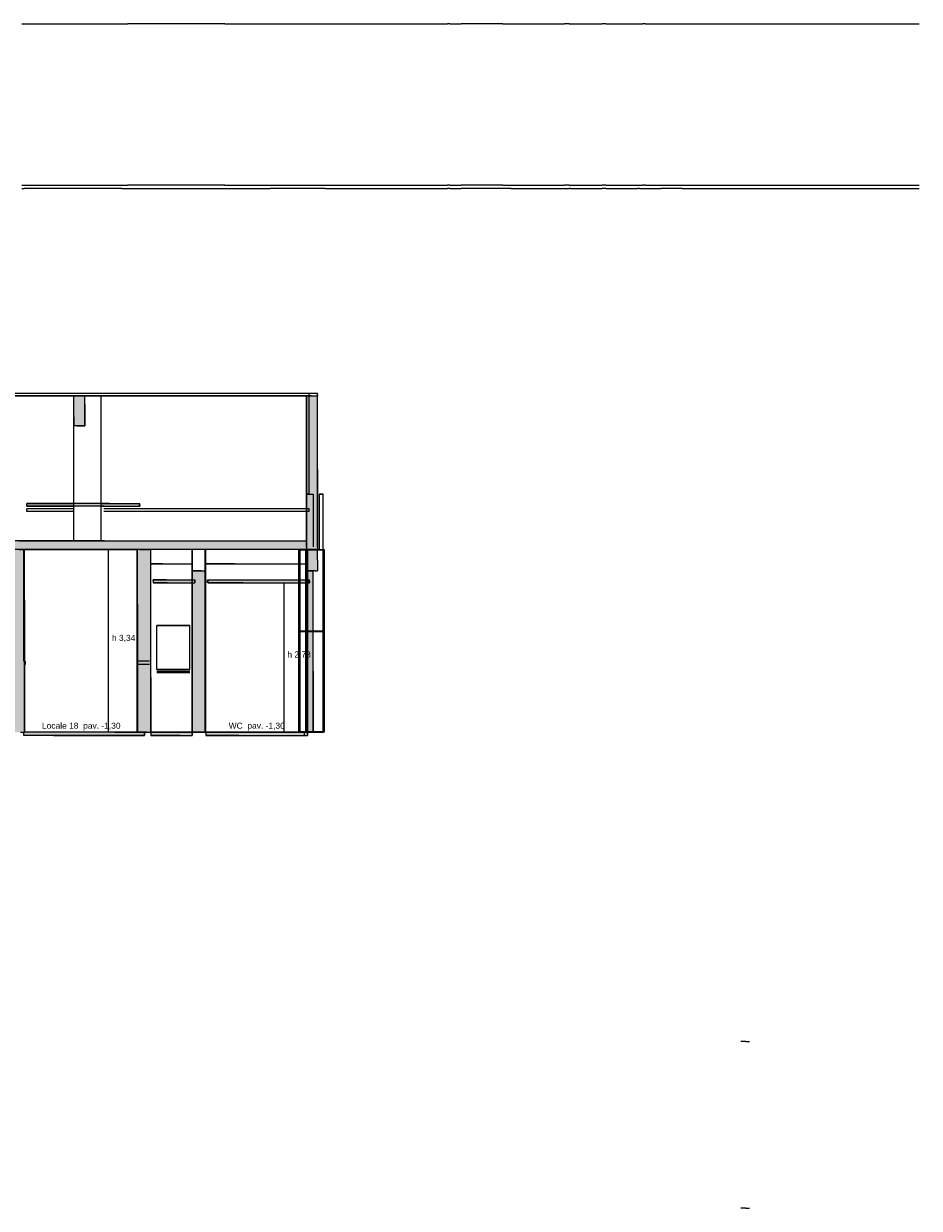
# Model space of a CAD drawing. Header units: millimetres. Extents: x -9985 to 240895, y -184894 to 39395.
# Tile 101 of 164: x 15954 to 32313, y -43235 to -21585. Entities that reach past the tile are written whole.
import ezdxf
from ezdxf.enums import TextEntityAlignment as Align

# ---------------------------------------------------------------- set-up
doc = ezdxf.new("R2010")
doc.units = ezdxf.units.MM
for name, color, linetype in [('S-QUOTE', 40, 'Continuous'), ('S-TAGLIO-CS', 9, 'Continuous'), ('S-TAGLIO-MURO', 7, 'Continuous'), ('S-TAGLIO-PAV', 33, 'Continuous'), ('S-TAGLIO-SOFF', 8, 'Continuous'), ('S-TESTI', 7, 'Continuous'), ('S-VISTA', 8, 'Continuous'), ('S-VISTA-ARREDI', 9, 'Continuous')]:
    doc.layers.add(name, color=color, linetype=linetype)
doc.styles.add('VISIO', font='arial.ttf')

msp = doc.modelspace()

# ---------------------------------------------------------------- hatches: boundary and pattern name
at = {"layer": 'S-TAGLIO-CS'}
for points in [[(18076, -30403), (17416, -30403), (16010, -30403), (16010, -30389), (16010, -30351), (17520, -30351), (18076, -30351), (18076, -30385), (18076, -30403)], [(18584, -31803), (18318, -31803), (18318, -31769), (18318, -31751), (18558, -31751), (18584, -31751), (19080, -31751), (19080, -31785), (19080, -31803), (18584, -31803)], [(19956, -31803), (19316, -31803), (19316, -31769), (19316, -31751), (19950, -31751), (19956, -31751), (19980, -31751), (21176, -31751), (21176, -31783), (21176, -31803), (19980, -31803), (19956, -31803)]]:
    msp.add_hatch(color=9, dxfattribs=at).paths.add_polyline_path(points)
at = {"layer": 'S-TAGLIO-MURO'}
for points in [[(17068, -28935), (16926, -28935), (16868, -28935), (16868, -28773), (16868, -28385), (17010, -28385), (17068, -28385), (17068, -28547), (17068, -28935)], [(21318, -31195), (21276, -31195), (21234, -31195), (21230, -31195), (21204, -31195), (21202, -31195), (21182, -31195), (21118, -31195), (21118, -29903), (21118, -28385), (21204, -28385), (21318, -28385), (21318, -29735), (21318, -31195)], [(15832, -34535), (15676, -34535), (15676, -32741), (15676, -31195), (15764, -31195), (15778, -31195), (15828, -31195), (15852, -31195), (15874, -31195), (15886, -31195), (15966, -31195), (15966, -32115), (15966, -34535), (15896, -34535), (15878, -34535), (15832, -34535)], [(18274, -34535), (18200, -34535), (18032, -34535), (18032, -32193), (18032, -31195), (18200, -31195), (18274, -31195), (18274, -33537), (18274, -34535)], [(21176, -31585), (21132, -31585), (21118, -31585), (21118, -31449), (21118, -31195), (21182, -31195), (21202, -31195), (21204, -31195), (21230, -31195), (21234, -31195), (21276, -31195), (21318, -31195), (21318, -31383), (21318, -31585), (21280, -31585), (21276, -31585), (21244, -31585), (21234, -31585), (21230, -31585), (21202, -31585), (21182, -31585), (21176, -31585)], [(19272, -34535), (19196, -34535), (19032, -34535), (19032, -32541), (19032, -31585), (19196, -31585), (19272, -31585), (19272, -33585), (19272, -34535)], [(21176, -34535), (21132, -34535), (21132, -32689), (21132, -31585), (21176, -31585), (21182, -31585), (21202, -31585), (21230, -31585), (21234, -31585), (21244, -31585), (21244, -33421), (21244, -34535), (21176, -34535)]]:
    msp.add_hatch(color=7, dxfattribs=at).paths.add_polyline_path(points)
at = {"layer": 'S-TAGLIO-PAV'}
for points in [[(21118, -31195), (18282, -31195), (18146, -31195), (17428, -31195), (17066, -31195), (15676, -31195), (15258, -31195), (14502, -31195), (14268, -31195), (14242, -31195), (13268, -31195), (13268, -31075), (13268, -31035), (13720, -31035), (14242, -31035), (14268, -31035), (14502, -31035), (14870, -31035), (15618, -31035), (16034, -31035), (17428, -31035), (21118, -31035), (21118, -31109), (21118, -31195)], [(18158, -34595), (16498, -34595), (15958, -34595), (15958, -34581), (15958, -34535), (17618, -34535), (18158, -34535), (18158, -34549), (18158, -34595)], [(18278, -34535), (18498, -34535), (19032, -34535), (19032, -34577), (19032, -34595), (18814, -34595), (18278, -34595), (18278, -34553), (18278, -34535)], [(19284, -34535), (19804, -34535), (19884, -34535), (21138, -34535), (21138, -34573), (21138, -34595), (19884, -34595), (19284, -34595), (19284, -34553), (19284, -34535)]]:
    msp.add_hatch(color=33, dxfattribs=at).paths.add_polyline_path(points)

# ---------------------------------------------------------------- linework, layer by layer
at = {"layer": 'S-QUOTE'}
for p, q in [((17505.5, -34535), (17505.5, -31195)), ((20710.5, -34535), (20710.5, -31802))]:
    msp.add_line(p, q, dxfattribs=at)
at = {"layer": 'S-TAGLIO-CS'}
for p, q in [((17520.65, -30352), (16010.665, -30352)), ((16010.665, -30388.65), (16010.665, -30352)), ((16010.665, -30388.65), (16010.665, -30402)), ((17415.137, -30402), (16010.665, -30402)), ((17415.137, -30402), (18075.397, -30402)), ((17520.65, -30352), (18075.397, -30352)), ((18075.397, -30385.974), (18075.397, -30352)), ((18075.397, -30385.974), (18075.397, -30402)), ((18558.989, -31752), (18318.603, -31752)), ((18318.603, -31768.026), (18318.603, -31752)), ((18318.603, -31768.026), (18318.603, -31802)), ((18583.24, -31802), (18318.603, -31802)), ((18558.989, -31752), (18583.24, -31752)), ((18583.24, -31752), (19079.085, -31752)), ((18583.24, -31802), (19079.085, -31802)), ((19079.085, -31784.621), (19079.085, -31752)), ((19079.085, -31784.621), (19079.085, -31802)), ((19315.273, -31752), (19950.679, -31752)), ((19315.273, -31769.266), (19315.273, -31752)), ((19315.273, -31769.266), (19315.273, -31802)), ((19956.531, -31802), (19315.273, -31802)), ((19950.679, -31752), (19956.531, -31752)), ((19956.531, -31752), (19980.722, -31752)), ((19956.531, -31802), (19980.722, -31802)), ((19980.722, -31752), (21177, -31752)), ((19980.722, -31802), (21177, -31802)), ((21177, -31782.148), (21177, -31752)), ((21177, -31782.148), (21177, -31802))]:
    msp.add_line(p, q, dxfattribs=at)
at = {"layer": 'S-TAGLIO-MURO'}
for p, q in [((17009.089, -28385), (16868, -28385)), ((16868, -28772.996), (16868, -28385)), ((17009.089, -28385), (17068, -28385)), ((17068, -28547.004), (17068, -28385)), ((17068, -28547.004), (17068, -28935)), ((21203.68, -28385), (21118, -28385)), ((21118, -29903.357), (21118, -28385)), ((21203.68, -28385), (21318, -28385)), ((21318, -29735.151), (21318, -28385)), ((16868, -28772.996), (16868, -28935)), ((16926.911, -28935), (16868, -28935)), ((16926.911, -28935), (17068, -28935)), ((21318, -29735.151), (21318, -31195)), ((21118, -29903.357), (21118, -31195)), ((15966.673, -31195), (15886.081, -31195)), ((15966.623, -32115.064), (15966.673, -31195)), ((18031.505, -32193.52), (18031.505, -31195)), ((18199.755, -31195), (18031.505, -31195)), ((18199.755, -31195), (18274.495, -31195)), ((18274.495, -33536.48), (18274.495, -31195)), ((21203.68, -31195), (21118, -31195)), ((21181.626, -31195), (21118, -31195)), ((21118, -31449.974), (21118, -31195)), ((21201.628, -31195), (21181.626, -31195)), ((21202.457, -31195), (21201.628, -31195)), ((21230.721, -31195), (21202.457, -31195)), ((21318, -31195), (21203.68, -31195)), ((21233.745, -31195), (21230.721, -31195)), ((21276.989, -31195), (21233.745, -31195)), ((21276.989, -31195), (21318, -31195)), ((21318, -31382.388), (21318, -31195)), ((21318, -31382.388), (21318, -31585)), ((19195.193, -31585), (19033, -31585)), ((19033, -32541.375), (19033, -31585)), ((19195.193, -31585), (19271.389, -31585)), ((19271.389, -33584.795), (19271.389, -31585)), ((21118, -31449.974), (21118, -31585)), ((21181.626, -31585), (21118, -31585)), ((21133, -31585), (21176.368, -31585)), ((21133, -32689.886), (21133, -31585)), ((21176.368, -31585), (21243, -31585)), ((21201.628, -31585), (21181.626, -31585)), ((21202.457, -31585), (21201.628, -31585)), ((21230.721, -31585), (21202.457, -31585)), ((21233.745, -31585), (21230.721, -31585)), ((21276.989, -31585), (21233.745, -31585)), ((21243, -33420.259), (21243, -31585)), ((21279.036, -31585), (21276.989, -31585)), ((21279.036, -31585), (21318, -31585)), ((15966.623, -32115.064), (15966.623, -34535)), ((18031.505, -32193.52), (18031.505, -34535)), ((19033, -32541.375), (19033, -34535)), ((21133, -32689.886), (21133, -34535)), ((18274.495, -33536.48), (18274.495, -34535)), ((21243, -33420.259), (21243, -34535)), ((19271.389, -33584.795), (19271.389, -34535)), ((15896.495, -34535), (15966.623, -34535)), ((18199.755, -34535), (18031.505, -34535)), ((18199.755, -34535), (18274.495, -34535)), ((19195.193, -34535), (19033, -34535)), ((19195.193, -34535), (19271.389, -34535)), ((21176.368, -34535), (21133, -34535)), ((21176.368, -34535), (21243, -34535)), ((29144.622, -40185), (29053.107, -40185)), ((29144.622, -40185), (29147.448, -40185)), ((29147.448, -40185), (29149.815, -40185)), ((29149.815, -40185), (29213, -40185)), ((29144.622, -43235), (29053.107, -43235)), ((29144.622, -43235), (29147.448, -43235)), ((29147.448, -43235), (29149.815, -43235)), ((29149.815, -43235), (29213, -43235))]:
    msp.add_line(p, q, dxfattribs=at)
at = {"layer": 'S-TAGLIO-PAV'}
for p, q in [((15918.854, -24535), (15954.593, -24535)), ((15918.854, -24595), (15954.593, -24595)), ((15954.593, -24535), (15963.421, -24535)), ((15954.593, -24595), (15963.421, -24595)), ((15963.421, -24535), (15973.673, -24535)), ((17744.902, -24595), (15963.421, -24595)), ((15973.673, -24535), (17744.902, -24535)), ((17744.902, -24535), (17855.563, -24535)), ((17744.902, -24595), (17855.563, -24595)), ((19626.908, -24535), (17855.563, -24535)), ((17855.563, -24595), (19626.908, -24595)), ((19626.908, -24535), (19663.095, -24535)), ((19626.908, -24595), (19663.095, -24595)), ((19663.095, -24535), (20052.716, -24535)), ((19663.095, -24595), (20052.716, -24595)), ((20052.716, -24535), (20054.914, -24535)), ((20052.716, -24595), (20054.914, -24595)), ((20054.914, -24535), (20084.902, -24535)), ((20054.914, -24595), (20084.902, -24595)), ((20084.902, -24535), (20408.061, -24535)), ((20084.902, -24595), (20408.061, -24595)), ((20408.061, -24535), (20453.27, -24535)), ((20408.061, -24595), (20453.27, -24595)), ((20453.27, -24535), (20467.861, -24535)), ((21459.724, -24595), (20453.27, -24595)), ((20467.861, -24535), (21459.724, -24535)), ((21459.724, -24535), (21509.075, -24535)), ((21459.724, -24595), (21509.075, -24595)), ((21509.075, -24535), (21538.499, -24535)), ((21509.075, -24595), (21538.499, -24595)), ((21538.499, -24535), (21574.734, -24535)), ((21538.499, -24595), (21574.734, -24595)), ((21574.734, -24535), (22916.045, -24535)), ((21574.734, -24595), (22916.045, -24595)), ((22916.045, -24535), (22939.887, -24535)), ((22916.045, -24595), (22939.887, -24595)), ((22939.887, -24535), (23215.753, -24535)), ((22939.887, -24595), (23215.753, -24595)), ((23215.753, -24535), (23265.269, -24535)), ((23215.753, -24595), (23265.269, -24595)), ((23265.269, -24535), (23289.987, -24535)), ((23265.269, -24595), (23693, -24595)), ((23289.987, -24535), (23693, -24535)), ((23740.636, -24535), (23693, -24535)), ((23743.011, -24595), (23693, -24595)), ((23740.636, -24535), (23788, -24535)), ((23743.011, -24595), (23788, -24595)), ((23788, -24535), (23826.971, -24535)), ((23788, -24595), (23829.029, -24595)), ((23826.971, -24535), (23868, -24535)), ((23829.029, -24595), (23868, -24595)), ((23868, -24535), (23903.739, -24535)), ((23868, -24595), (23905.625, -24595)), ((23903.739, -24535), (23943, -24535)), ((23905.625, -24595), (23943, -24595)), ((24703.155, -24535), (23943, -24535)), ((24854.936, -24595), (23943, -24595)), ((24703.155, -24535), (24788.003, -24535)), ((24788.003, -24535), (25792.985, -24535)), ((24854.936, -24595), (24947.982, -24595)), ((24947.982, -24595), (25792.985, -24595)), ((25792.985, -24535), (25793.997, -24535)), ((25792.985, -24595), (25793.997, -24595)), ((25793.997, -24535), (25827.897, -24535)), ((25793.997, -24595), (25827.897, -24595)), ((25827.897, -24535), (25833.074, -24535)), ((25827.897, -24595), (25833.074, -24595)), ((25915.429, -24535), (25833.074, -24535)), ((25833.074, -24595), (25915.429, -24595)), ((25915.429, -24535), (25916.161, -24535)), ((25915.429, -24595), (25916.161, -24595)), ((25916.161, -24535), (25944.425, -24535)), ((25944.425, -24595), (25916.161, -24595)), ((25944.425, -24535), (26000.888, -24535)), ((25944.425, -24595), (26000.888, -24595)), ((26000.888, -24535), (26164.47, -24535)), ((26000.888, -24595), (26164.47, -24595)), ((26164.47, -24535), (26435.112, -24535)), ((26164.47, -24595), (26435.112, -24595)), ((26435.112, -24535), (26491.575, -24535)), ((26435.112, -24595), (26491.575, -24595)), ((26491.575, -24535), (26518, -24535)), ((26491.575, -24595), (26518, -24595)), ((26589.176, -24535), (26518, -24535)), ((26594.952, -24595), (26518, -24595)), ((26589.176, -24535), (26604.27, -24535)), ((26594.952, -24595), (26733.613, -24595)), ((26604.27, -24535), (26823.708, -24535)), ((26733.613, -24595), (26823.708, -24595)), ((26823.708, -24535), (27031.904, -24535)), ((26823.708, -24595), (27031.904, -24595)), ((27031.904, -24535), (27160.304, -24535)), ((27031.904, -24595), (27160.304, -24595)), ((27160.304, -24535), (27165.441, -24535)), ((27160.304, -24595), (27165.441, -24595)), ((27165.441, -24535), (27204.771, -24535)), ((27204.771, -24595), (27165.441, -24595)), ((27204.771, -24535), (27243.18, -24535)), ((27204.771, -24595), (27243.18, -24595)), ((27243.18, -24535), (27259.544, -24535)), ((27243.18, -24595), (27259.544, -24595)), ((27259.544, -24535), (27261.043, -24535)), ((27259.544, -24595), (27261.043, -24595)), ((27308.871, -24535), (27261.043, -24535)), ((27261.043, -24595), (27308.871, -24595)), ((27308.871, -24535), (27326.512, -24535)), ((27308.871, -24595), (27326.512, -24595)), ((27326.512, -24535), (27457.538, -24535)), ((27326.512, -24595), (27457.538, -24595)), ((27457.538, -24535), (27496.61, -24535)), ((27457.538, -24595), (27496.61, -24595)), ((27496.61, -24535), (27508.376, -24535)), ((27496.61, -24595), (27508.376, -24595)), ((27508.376, -24535), (27547.338, -24535)), ((27508.376, -24595), (27547.338, -24595)), ((27547.338, -24535), (27591.035, -24535)), ((27547.338, -24595), (27591.035, -24595)), ((27591.035, -24535), (27603.035, -24535)), ((27591.035, -24595), (27592.772, -24595)), ((27984.325, -24595), (27592.772, -24595)), ((27604.31, -24535), (27603.035, -24535)), ((27604.31, -24535), (27984.325, -24535)), ((27984.325, -24535), (28013.672, -24535)), ((27984.325, -24595), (28013.672, -24595)), ((28013.672, -24535), (31642.44, -24535)), ((28013.672, -24595), (31642.44, -24595)), ((31642.44, -24535), (31650.007, -24535)), ((31642.44, -24595), (31650.007, -24595)), ((31650.007, -24535), (31711.783, -24535)), ((31650.007, -24595), (31711.783, -24595)), ((31711.783, -24535), (31729.952, -24535)), ((31711.783, -24595), (31729.952, -24595)), ((31729.952, -24535), (32313, -24535)), ((31729.952, -24595), (32313, -24595)), ((16034.981, -31035), (15618, -31035)), ((17428.091, -31035), (16034.981, -31035)), ((17428.091, -31035), (21118, -31035)), ((21118, -31108.546), (21118, -31035)), ((21118, -31108.546), (21118, -31195)), ((17065.809, -31195), (15675.117, -31195)), ((17428.091, -31195), (17065.809, -31195)), ((18146.127, -31195), (17428.091, -31195)), ((18281.212, -31195), (18146.127, -31195)), ((21118, -31195), (18281.212, -31195)), ((17618.036, -34535), (15958, -34535)), ((15958, -34580.274), (15958, -34535)), ((15958, -34580.274), (15958, -34595)), ((16497.964, -34595), (15958, -34595)), ((16497.964, -34595), (18158, -34595)), ((17618.036, -34535), (18158, -34535)), ((18158, -34549.726), (18158, -34535)), ((18158, -34549.726), (18158, -34595)), ((18497.298, -34535), (18278, -34535)), ((18278, -34552.428), (18278, -34535)), ((18278, -34552.428), (18278, -34595)), ((18813.702, -34595), (18278, -34595)), ((18497.298, -34535), (19033, -34535)), ((18813.702, -34595), (19033, -34595)), ((19033, -34577.572), (19033, -34535)), ((19033, -34577.572), (19033, -34595)), ((19804.377, -34535), (19283, -34535)), ((19283, -34552.428), (19283, -34535)), ((19283, -34552.428), (19283, -34595)), ((19883.694, -34595), (19283, -34595)), ((19804.377, -34535), (19883.694, -34535)), ((19883.694, -34535), (21138, -34535)), ((19883.694, -34595), (21138, -34595)), ((21138, -34572.528), (21138, -34535)), ((21138, -34572.528), (21138, -34595))]:
    msp.add_line(p, q, dxfattribs=at)
at = {"layer": 'S-TAGLIO-SOFF'}
for p, q in [((15918.854, -21585), (15954.593, -21585)), ((15954.593, -21585), (15963.421, -21585)), ((15963.421, -21585), (15973.673, -21585)), ((15973.673, -21585), (17744.902, -21585)), ((17744.902, -21585), (17855.563, -21585)), ((19626.908, -21585), (17855.563, -21585)), ((19626.908, -21585), (19663.095, -21585)), ((19663.095, -21585), (20052.716, -21585)), ((20052.716, -21585), (20054.914, -21585)), ((20054.914, -21585), (20084.902, -21585)), ((20084.902, -21585), (20408.061, -21585)), ((20408.061, -21585), (20453.27, -21585)), ((20453.27, -21585), (20467.861, -21585)), ((20467.861, -21585), (21459.724, -21585)), ((21459.724, -21585), (21509.075, -21585)), ((21509.075, -21585), (21538.499, -21585)), ((21538.499, -21585), (21574.734, -21585)), ((21574.734, -21585), (22916.045, -21585)), ((22916.045, -21585), (22939.887, -21585)), ((22939.887, -21585), (23215.753, -21585)), ((23215.753, -21585), (23265.269, -21585)), ((23265.269, -21585), (23289.987, -21585)), ((23289.987, -21585), (23693, -21585)), ((23740.636, -21585), (23693, -21585)), ((23740.636, -21585), (23788, -21585)), ((23788, -21585), (23826.971, -21585)), ((23826.971, -21585), (23868, -21585)), ((23868, -21585), (23903.739, -21585)), ((23903.739, -21585), (23943, -21585)), ((24703.155, -21585), (23943, -21585)), ((24703.155, -21585), (24788.003, -21585)), ((24788.003, -21585), (25792.985, -21585)), ((25792.985, -21585), (25793.997, -21585)), ((25793.997, -21585), (25827.897, -21585)), ((25827.897, -21585), (25833.074, -21585)), ((25915.429, -21585), (25833.074, -21585)), ((25915.429, -21585), (25916.161, -21585)), ((25916.161, -21585), (25944.425, -21585)), ((25944.425, -21585), (26000.888, -21585)), ((26000.888, -21585), (26164.47, -21585)), ((26164.47, -21585), (26435.112, -21585)), ((26435.112, -21585), (26491.575, -21585)), ((26491.575, -21585), (26518, -21585)), ((26589.176, -21585), (26518, -21585)), ((26589.176, -21585), (26604.27, -21585)), ((26604.27, -21585), (26823.708, -21585)), ((26823.708, -21585), (27031.904, -21585)), ((27031.904, -21585), (27160.304, -21585)), ((27160.304, -21585), (27165.441, -21585)), ((27165.441, -21585), (27204.771, -21585)), ((27204.771, -21585), (27243.18, -21585)), ((27243.18, -21585), (27259.544, -21585)), ((27259.544, -21585), (27261.043, -21585)), ((27308.871, -21585), (27261.043, -21585)), ((27308.871, -21585), (27326.512, -21585)), ((27326.512, -21585), (27457.538, -21585)), ((27457.538, -21585), (27496.61, -21585)), ((27496.61, -21585), (27508.376, -21585)), ((27508.376, -21585), (27547.338, -21585)), ((27547.338, -21585), (27591.035, -21585)), ((27591.035, -21585), (27603.035, -21585)), ((27604.31, -21585), (27603.035, -21585)), ((27604.31, -21585), (27984.325, -21585)), ((27984.325, -21585), (28013.672, -21585)), ((28013.672, -21585), (31642.44, -21585)), ((31642.44, -21585), (31650.007, -21585)), ((31650.007, -21585), (31711.783, -21585)), ((31711.783, -21585), (31729.952, -21585)), ((31729.952, -21585), (32313, -21585)), ((15697.092, -28335), (17468.871, -28335)), ((17468.871, -28335), (17552.318, -28335)), ((17552.318, -28335), (18683.041, -28335)), ((18683.041, -28335), (21318, -28335)), ((21318, -28359.024), (21318, -28335)), ((21318, -28359.024), (21318, -28385)), ((13976.822, -28385), (17468.871, -28385)), ((17468.871, -28385), (17552.318, -28385)), ((17552.318, -28385), (18683.041, -28385)), ((18683.041, -28385), (21318, -28385)), ((17462.888, -31195), (15978, -31195)), ((17462.888, -31195), (18033, -31195)), ((18497.298, -31455), (18278, -31455)), ((18497.298, -31455), (19033, -31455)), ((19804.377, -31455), (19283, -31455)), ((19804.377, -31455), (19883.694, -31455)), ((19883.694, -31455), (21138, -31455))]:
    msp.add_line(p, q, dxfattribs=at)
at = {"layer": 'S-VISTA'}
for p, q in [((15868, -28335), (21168, -28335)), ((21168, -28335), (21318, -28335)), ((21168, -28385), (21168, -28335)), ((21168, -28385), (21168, -28335)), ((21318, -28385), (21318, -28335)), ((21118, -28385), (15668, -28385)), ((15868, -28385), (21168, -28385)), ((15868, -28385), (21318, -28385)), ((15961, -28385), (15868, -28385)), ((15868, -28385), (16628, -28385)), ((19528, -28385), (15968, -28385)), ((15983, -28385), (21078, -28385)), ((21068, -28385), (15983, -28385)), ((16868, -28385), (17368, -28385)), ((17368, -28385), (16868, -28385)), ((16868, -31035), (16868, -28385)), ((16868, -31035), (16868, -28385)), ((17068, -28385), (16868, -28385)), ((16868, -28935), (16868, -28385)), ((16878, -28385), (17678, -28385)), ((17068, -28935), (17068, -28385)), ((17368, -31035), (17368, -28385)), ((17368, -31035), (17368, -28385)), ((17918, -28385), (19718, -28385)), ((20653, -28385), (19533, -28385)), ((19723, -28385), (20088, -28385)), ((20088, -28385), (20338, -28385)), ((20343, -28385), (20583, -28385)), ((21083, -28385), (20658, -28385)), ((20713, -28385), (21148, -28385)), ((21138, -28385), (21068, -28385)), ((21078, -28385), (21138, -28385)), ((21133, -28385), (21083, -28385)), ((21118, -31144.821), (21118, -28385)), ((21168, -28385), (21125, -28385)), ((21125, -30185), (21125, -28385)), ((21168, -28385), (21318, -28385)), ((21168, -30185), (21168, -28385)), ((21318, -31144.821), (21318, -28385)), ((17068, -28935), (16868, -28935)), ((21125, -31144.5), (21125, -30185)), ((21125, -30185), (21243, -30185)), ((21168, -30185), (21125, -30185)), ((21243, -30185), (21243, -31144.5)), ((21349, -30185), (21423, -30185)), ((21423, -30185), (21358, -30185)), ((21423, -30185), (21358, -30185)), ((21358, -30185), (21423, -30185)), ((21423, -30185), (21358, -30185)), ((21358, -30185), (21423, -30185)), ((21358, -31185), (21358, -30185)), ((21423, -31185), (21423, -30185)), ((21423, -31185), (21423, -30185)), ((21423, -31185), (21423, -30185)), ((16012, -30352), (16866.146, -30352)), ((16012, -30402), (16012, -30352)), ((16012, -30402), (16866.146, -30402)), ((16863.667, -30452), (16012, -30452)), ((16012, -30502), (16012, -30452)), ((16863.667, -30502), (16012, -30502)), ((17368.585, -30352), (18072, -30352)), ((17368.585, -30402), (18072, -30402)), ((21122, -30452), (17414.745, -30452)), ((21122, -30502), (17414.745, -30502)), ((18072, -30402), (18072, -30352)), ((21167, -30452), (21122, -30452)), ((21122, -30502), (21122, -30452)), ((21167, -30502), (21122, -30502)), ((21167, -30502), (21167, -30452)), ((15868, -31035), (21118, -31035)), ((16868, -31035), (17368, -31035)), ((17368, -31035), (16868, -31035)), ((21118, -31141.667), (21118, -31035)), ((15968, -31195), (15668, -31195)), ((15868, -31195), (15961, -31195)), ((15868, -31195), (15968, -31195)), ((15958, -33235), (15958, -31195)), ((15961, -31585), (15961, -31195)), ((15966, -31585), (15966, -31195)), ((15968, -34535), (15968, -31195)), ((15968, -34535), (15968, -31195)), ((18028, -31195), (15968, -31195)), ((15978, -31195), (18033, -31195)), ((18028, -34535), (18028, -31195)), ((18072.118, -31195), (18272.51, -31195)), ((18278, -34535), (18278, -31195)), ((19028, -31195), (18278, -31195)), ((19028, -34535), (19028, -31195)), ((19038, -34535), (19038, -31195)), ((19268, -31195), (19038, -31195)), ((19268, -34535), (19268, -31195)), ((19278, -34535), (19278, -31195)), ((20978, -31195), (19278, -31195)), ((21449, -31199), (20977, -31199)), ((20977, -32690), (20977, -31199)), ((20977, -32690), (20977, -31199)), ((20977, -32690), (20977, -31199)), ((20981, -31199), (21445, -31199)), ((20981, -32690), (20981, -31199)), ((20981, -32690), (20981, -31199)), ((20995, -32690), (20995, -31199)), ((21003, -31195), (21423, -31195)), ((21003, -34535), (21003, -31195)), ((21108, -34535), (21108, -31195)), ((21146, -31195), (21108, -31195)), ((21118, -31585), (21118, -31195)), ((21146, -34535), (21146, -31195)), ((21146, -31585), (21146, -31195)), ((21423, -34535), (21423, -31195)), ((21431, -32690), (21431, -31199)), ((21445, -32690), (21445, -31199)), ((21445, -32690), (21445, -31199)), ((21445, -32690), (21445, -31199)), ((21445, -32690), (21445, -31199)), ((21449, -32690), (21449, -31199)), ((21449, -32690), (21449, -31199)), ((21449, -32690), (21449, -31199)), ((21449, -32690), (21449, -31199)), ((21449, -32690), (21449, -31199)), ((21449, -32690), (21449, -31199)), ((18278, -31455), (19033, -31455)), ((19033, -31585), (19268, -31585)), ((19033, -34535), (19033, -31585)), ((19268, -34535), (19268, -31585)), ((19283, -31455), (20975.429, -31455)), ((21108, -31455), (21138, -31455)), ((21113, -31585), (21146, -31585)), ((21113, -34535), (21113, -31585)), ((21133, -34535), (21133, -31585)), ((21146, -31585), (21243, -31585)), ((21146, -34535), (21146, -31585)), ((21243, -34535), (21243, -31585)), ((18322, -31752), (19022, -31752)), ((18322, -31802), (18322, -31752)), ((18322, -31802), (19022, -31802)), ((19083, -31802), (19083, -31752)), ((19312, -31802), (19312, -31752)), ((19322, -31752), (20972, -31752)), ((19322, -31802), (19322, -31752)), ((19322, -31802), (20972, -31802)), ((21137, -31752), (21152, -31752)), ((21137, -31802), (21152, -31802)), ((21152, -31802), (21152, -31752)), ((21157, -31802), (21157, -31752)), ((21173, -31802), (21173, -31752)), ((21177, -31802), (21177, -31752)), ((21449, -32690), (20977, -32690)), ((20981, -32690), (21445, -32690)), ((21449, -32695), (20977, -32695)), ((20977, -34527), (20977, -32695)), ((20977, -34527), (20977, -32695)), ((20977, -34527), (20977, -32695)), ((20981, -32695), (21445, -32695)), ((20981, -34527), (20981, -32695)), ((20981, -34527), (20981, -32695)), ((20995, -34527), (20995, -32695)), ((21431, -34527), (21431, -32695)), ((21445, -34527), (21445, -32695)), ((21445, -34527), (21445, -32695)), ((21445, -34527), (21445, -32695)), ((21445, -34527), (21445, -32695)), ((21449, -34527), (21449, -32695)), ((21449, -34527), (21449, -32695)), ((21449, -34527), (21449, -32695)), ((21449, -34527), (21449, -32695)), ((21449, -34527), (21449, -32695)), ((21449, -34527), (21449, -32695)), ((15983, -33235), (15983, -33295)), ((18248.594, -33235), (18047.208, -33235)), ((18248.594, -33295), (18047.208, -33295)), ((18158, -34535), (15958, -34535)), ((15958, -34595), (15958, -34535)), ((18158, -34595), (15958, -34595)), ((18028, -34535), (15968, -34535)), ((18072.118, -34535), (18272.51, -34535)), ((18158, -34595), (18158, -34535)), ((19028, -34535), (18278, -34535)), ((18278, -34535), (19033, -34535)), ((18278, -34535), (18278, -34595)), ((18278, -34595), (19033, -34595)), ((19033, -34535), (19268, -34535)), ((19033, -34535), (19033, -34595)), ((19268, -34535), (19038, -34535)), ((19074.078, -34535), (19274.471, -34535)), ((21078, -34535), (19278, -34535)), ((19283, -34535), (21078, -34535)), ((19283, -34535), (19283, -34595)), ((19283, -34595), (21078, -34595)), ((21449, -34527), (20977, -34527)), ((20981, -34527), (21445, -34527)), ((21003, -34535), (21423, -34535)), ((21074.5, -34535), (21146, -34535)), ((21108, -34535), (21078, -34535)), ((21078, -34535), (21138, -34535)), ((21078, -34535), (21078, -34595)), ((21078, -34595), (21138, -34595)), ((21146, -34535), (21108, -34535)), ((21113, -34535), (21146, -34535)), ((21118, -34535), (21163, -34535)), ((21134.333, -34527), (21449, -34527)), ((21445, -34527), (21135.667, -34527)), ((21138, -34535), (21138, -34595)), ((21146, -34535), (21243, -34535)), ((21423, -34535), (21160.5, -34535))]:
    msp.add_line(p, q, dxfattribs=at)
at = {"layer": 'S-VISTA-ARREDI'}
for p, q in [((18388, -32585), (18988, -32585)), ((18988, -32585), (18388, -32585)), ((18388, -33385), (18388, -32585)), ((18388, -33385), (18388, -32585)), ((18988, -33385), (18988, -32585)), ((18988, -33385), (18988, -32585)), ((18388, -33385), (18988, -33385)), ((18988, -33385), (18388, -33385)), ((18388, -33425), (18988, -33425)), ((18988, -33425), (18388, -33425)), ((18388, -33445), (18988, -33445)), ((18988, -33445), (18388, -33445))]:
    msp.add_line(p, q, dxfattribs=at)

# ---------------------------------------------------------------- texts
at = {"layer": 'S-QUOTE', "style": 'VISIO'}
for s, p in [('h 3,34', (17565.5, -32865)), ('h 2,73', (20770.5, -33168.5))]:
    msp.add_text(s, height=110, dxfattribs=at).set_placement(p)
at = {"layer": 'S-TESTI', "style": 'VISIO'}
for s, p in [('Locale 18  pav. -1,30', (17005.5, -34415)), ('WC  pav. -1,30', (20210.5, -34415))]:
    msp.add_text(s, height=110, dxfattribs=at).set_placement(p, align=Align.MIDDLE_CENTER)

doc.saveas('drawing.dxf')
